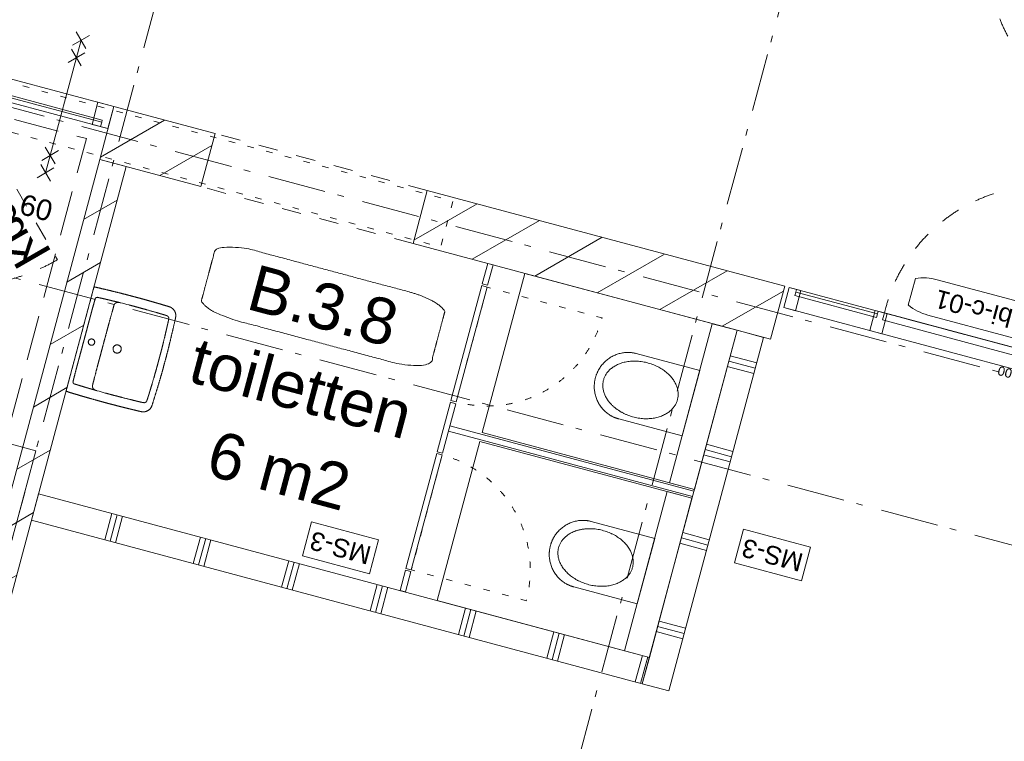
# Model space of a CAD drawing. Header units: millimetres. Extents: x -7616 to 74263, y -35603 to 21987.
# Tile 41 of 48: x 51404 to 56783, y -20025 to -16082. Entities that reach past the tile are written whole.
import ezdxf
from ezdxf.enums import TextEntityAlignment as Align

# ---------------------------------------------------------------- set-up
doc = ezdxf.new("R2010")
doc.units = ezdxf.units.MM
doc.header["$LTSCALE"] = 508
doc.header["$PDMODE"] = 1
doc.header["$PDSIZE"] = -2
for name, pattern in [('Dash Style-1', [0.41664, 0.20828, -0.20836]), ('Dash Style-12', [0.9375, 0.625, -0.3125]), ('Dash Style-2', [0.694425, 0.48607, -0.208355]), ('Dash Style-5', [0.20828, 0.069425, -0.138855]), ('Dash Style-6', [1.04164, 0.625, -0.20828, 0.06943, -0.13893])]:
    doc.linetypes.add(name, pattern=pattern)
for name, color, linetype, lineweight in [('(00) tekening-aanzicht', 8, 'Continuous', 0), ('(00) tekening-bovenliggend', 8, 'Dash Style-1', 0), ('(00) tekening-lijn draairichting', 7, 'Dash Style-1', 0), ('(00) tekening-merk kozijn', 40, 'Continuous', 0), ('(00) tekening-stramien-algemeen', 7, 'Dash Style-6', 0), ('(00) tekening-verwijzing', 33, 'Fence_Line', 0), ('(00) tekst-algemeen', 8, 'Continuous', 0), ('(00) tekst-klein', 8, 'Continuous', 0), ('(00) tekst-ruimtenummer-algemeen', 8, 'Continuous', 0), ('(00) tekst-ruimtenummer-gradering', 8, 'Continuous', 0), ('(00) tekst-symbool', 8, 'Continuous', 0), ('(04) bouwaanvraag-brandweer-bestaand-WBDBO 60min', 1, 'Dash Style-2', 0), ('(22) binnenwanden-X kalkzandsteen', 1, 'Continuous', 0), ('(22) binnenwanden-X metal stud _', 92, 'Continuous', 0), ('(22) binnenwanden-X metal stud l', 92, 'Continuous', 0), ('(28) hoofddraagconstructie-bovenliggend', 1, 'Dash Style-5', 0), ('(42) binnenwandafwerkingen-R plaatmateriaal akoestisch', 12, 'Continuous', 0), ('(43) vloerafwerkingen-az-gietvloer grijs', 8, 'Continuous', 0), ('(74) sanitair vast', 8, 'Continuous', 0), ('(7_) vaste voorzieningen-(74) sanitair', 8, 'Continuous', 0), ('None', 7, 'Continuous', 0)]:
    doc.layers.add(name, color=color, linetype=linetype, lineweight=lineweight)
doc.styles.add('Arial', font='Arial.ttf')
doc.styles.add('Arial Italic (italic)', font='Arial Italic')
doc.styles.add('Helvetica', font='Helvetica')
doc.linetypes.add('Fence_Line', pattern='A,0,[1,Fence_Line.shx,S=0.19685,R=0,X=0,Y=-0.441942],-5', length=5)
pattern_1 = [(45, (0, 0), (-176.7767, 176.7767), [])]

# ---------------------------------------------------------------- blocks, each defined once
blk = doc.blocks.new('trap steek 3e verdieping')
at = {"layer": 'None', "color": 7, "linetype": 'Continuous', "lineweight": 0, "transparency": 33554687}
blk.add_point((-1944.3, 75), dxfattribs=at)
blk = doc.blocks.new('Group-12-1')
at = {"layer": 'None', "color": 17, "transparency": 33554687, "rotation": 270}
blk.add_blockref('trap steek 3e verdieping', (54705, 6492.9), dxfattribs=at)
blk = doc.blocks.new('Group-13-1')
at = {"layer": 'None', "color": 17, "transparency": 33554687}
blk.add_blockref('Group-12-1', (0, 0), dxfattribs=at)
blk = doc.blocks.new('00-merk kozijn')
at = {"layer": '(00) tekening-merk kozijn', "color": 2, "lineweight": 0, "transparency": 33554687, "flags": 128}
blk.add_lwpolyline([(233.3, 50, 0.105357), (349.4, 74.7), (350, 75), (350, 225), (349.4, 225.3, 0.105357), (233.3, 250), (-233.3, 250, 0.105357), (-349.4, 225.3), (-350, 225), (-350, 75), (-349.4, 74.7, 0.105357), (-233.3, 50)], format="xyb", close=True, dxfattribs=at)
at = {"layer": 'None', "color": 7, "linetype": 'Continuous', "lineweight": 0, "transparency": 33554687}
blk.add_point((0, 0), dxfattribs=at)
at = {"layer": '(00) tekening-merk kozijn', "color": 2, "transparency": 33554687, "style": 'Arial'}
blk.add_attdef('MERK', text='', height=100.7, dxfattribs=at).set_placement((0, 149.9), align=Align.MIDDLE_CENTER)
blk = doc.blocks.new('bi-c-01 plt')
at = {"layer": '(00) tekening-lijn draairichting', "color": 17, "lineweight": 0, "transparency": 33554687, "flags": 128}
blk.add_lwpolyline([(57, -114), (57, -1044), (87, -1044, 0.414214), (987, -144), (987, -114)], format="xyb", close=True, dxfattribs=at)
at = {"layer": 'None', "color": 17, "lineweight": 0, "transparency": 33554687}
for p, q in [((1022.1, -99), (1022.1, -114)), ((1484, -99), (1484, -114))]:
    blk.add_line(p, q, dxfattribs=at)
at = {"layer": 'None', "color": 17, "lineweight": 0, "transparency": 33554687, "flags": 128}
for points in [[(5, 0), (1526, 0), (1526, -114), (5, -114)], [(5, 0), (72, 0), (72, -114), (5, -114)], [(972, 0), (1039, 0), (1039, -114), (972, -114)], [(1459, 0), (1526, 0), (1526, -114), (1459, -114)], [(57, -74), (987, -74), (987, -114), (57, -114)], [(1022.1, -79), (1484, -79), (1484, -99), (1022.1, -99)]]:
    blk.add_lwpolyline(points, close=True, dxfattribs=at)
at = {"layer": 'None', "color": 7, "linetype": 'Continuous', "lineweight": 0, "transparency": 33554687}
for p in [(0, 0), (1531, 0)]:
    blk.add_point(p, dxfattribs=at)
at = {"layer": '(00) tekening-merk kozijn', "color": 1, "transparency": 33554687}
ref = blk.add_blockref('00-merk kozijn', (522, -114), dxfattribs=dict(at, rotation=180))
ref.add_attrib('MERK', 'bi-c-01', dxfattribs={"color": 2, "transparency": 33554687, "height": 100.69, "style": 'Arial'}).set_placement((522, -263.9), align=Align.MIDDLE_CENTER)
at = {"layer": '(00) tekst-klein', "color": 17, "insert": (72, 2.1), "char_height": 50.34, "attachment_point": 7, "line_spacing_factor": 0.962448, "style": 'Arial'}
blk.add_mtext('dm 900', dxfattribs=at)
blk = doc.blocks.new('blok b-v3-gevel_constructie')
at = {"layer": '(22) binnenwanden-X kalkzandsteen', "linetype": 'Continuous', "lineweight": 0, "transparency": 33554687}
h = blk.add_hatch(dxfattribs=at)
h.set_pattern_fill('(__)F kzs 1_100', color=253, style=0, pattern_type=2)
h.set_pattern_definition(pattern_1)
h.paths.add_polyline_path([(7797.32, 8215.45), (7797.32, 8515.45), (7225, 8515.45), (7225, 8215.45)])
h = blk.add_hatch(dxfattribs=at)
h.set_pattern_fill('(__)F kzs 1_100', color=253, style=0, pattern_type=2)
h.set_pattern_definition(pattern_1)
h.paths.add_polyline_path([(8997.32, 8515.45), (8997.32, 8215.45), (11018.99, 8215.45), (11018.99, 8515.45)])
h = blk.add_hatch(dxfattribs=at)
h.set_pattern_fill('(__)F kzs 1_100', color=253, style=0, pattern_type=2)
h.set_pattern_definition(pattern_1)
h.paths.add_polyline_path([(7375, 8215.45), (7225, 8215.45), (7225, 544), (7375, 544)])
at = {"layer": '(00) tekening-bovenliggend', "color": 17, "lineweight": 0, "transparency": 33554687}
for p, q in [((8997.32, 8515.45), (7797.32, 8515.45)), ((8997.32, 8215.45), (7797.32, 8215.45))]:
    blk.add_line(p, q, dxfattribs=at)
at = {"layer": '(22) binnenwanden-X kalkzandsteen', "color": 3, "lineweight": 0, "transparency": 33554687, "flags": 128}
for points in [[(7797.32, 8215.45), (7797.32, 8515.45), (7225, 8515.45), (7225, 8215.45)], [(8997.32, 8515.45), (8997.32, 8215.45), (11018.99, 8215.45), (11018.99, 8515.45)], [(7375, 8215.45), (7225, 8215.45), (7225, 544), (7375, 544)]]:
    blk.add_lwpolyline(points, close=True, dxfattribs=at)
at = {"layer": '(28) hoofddraagconstructie-bovenliggend', "color": 2, "lineweight": 0, "transparency": 33554687, "flags": 128}
blk.add_lwpolyline([(3224.64, 8495.07), (9147.32, 8495.07), (9147.32, 8235.07), (3224.64, 8235.07)], close=True, dxfattribs=at)
blk = doc.blocks.new('bi-c-01s plt')
at = {"layer": '(00) tekening-lijn draairichting', "color": 17, "lineweight": 0, "transparency": 33554687, "flags": 128}
blk.add_lwpolyline([(-52, -114), (-52, -1044), (-82, -1044, -0.414214), (-982, -144), (-982, -114)], format="xyb", close=True, dxfattribs=at)
at = {"layer": 'None', "color": 17, "lineweight": 0, "transparency": 33554687}
for p, q in [((-1499, -99), (-1499, -114)), ((-1042, -99), (-1042, -114))]:
    blk.add_line(p, q, dxfattribs=at)
at = {"layer": 'None', "color": 17, "lineweight": 0, "transparency": 33554687, "flags": 128}
for points in [[(-1551, 0), (0, 0), (0, -114), (-1551, -114)], [(-1551, 0), (-1484, 0), (-1484, -114), (-1551, -114)], [(-1057, 0), (-967, 0), (-967, -114), (-1057, -114)], [(-67, 0), (0, 0), (0, -114), (-67, -114)], [(-1499, -79), (-1042, -79), (-1042, -99), (-1499, -99)], [(-982, -74), (-52, -74), (-52, -114), (-982, -114)]]:
    blk.add_lwpolyline(points, close=True, dxfattribs=at)
at = {"layer": '(00) tekening-merk kozijn', "color": 1, "transparency": 33554687}
ref = blk.add_blockref('00-merk kozijn', (-517, -114), dxfattribs=dict(at, xscale=-1, rotation=180))
ref.add_attrib('MERK', 'bi-c-01s', dxfattribs={"color": 2, "transparency": 33554687, "height": 100.69, "style": 'Arial'}).set_placement((-517, -263.9), align=Align.MIDDLE_CENTER)
at = {"layer": '(00) tekst-klein', "color": 17, "insert": (-302.3, 2.1), "char_height": 50.34, "attachment_point": 7, "line_spacing_factor": 0.962448, "style": 'Arial'}
blk.add_mtext('dm 900', dxfattribs=at)
blk = doc.blocks.new('(00)-1-ruimtenummer-200')
at = {"layer": '(00) tekst-ruimtenummer-algemeen', "color": 17, "lineweight": 0, "transparency": 33554687}
blk.add_open_spline([(433.3, 618), (491.4, 618), (591.9, 600.3), (650, 569.8), (650, 420.4), (650, 271.1), (591.9, 240.5), (491.4, 222.9), (0, 222.9), (-491.4, 222.9), (-591.9, 240.5), (-650, 271.1), (-650, 420.4), (-650, 569.8), (-591.9, 600.3), (-491.4, 618), (-14.5, 618), (433.3, 618)], degree=2, knots=[0, 0, 0, 0.013296, 0.026591, 0.039887, 0.251662, 0.264958, 0.278253, 0.291549, 0.503324, 0.51662, 0.529915, 0.543211, 0.754986, 0.768281, 0.781577, 0.794873, 1, 1, 1], dxfattribs=at)
at = {"layer": 'None', "color": 7, "linetype": 'Continuous', "lineweight": 0}
blk.add_point((0, 0), dxfattribs=at)
at = {"layer": '(00) tekst-ruimtenummer-algemeen', "color": 17, "transparency": 33554687, "style": 'Arial'}
for tag, p in [('nummer', (0, 222.9)), ('naam', (0, -243.4)), ('oppervlak', (0, -709.7))]:
    blk.add_attdef(tag, text='', height=251.7, dxfattribs=at).set_placement(p, align=Align.BOTTOM_CENTER)
at = {"layer": '(00) tekst-ruimtenummer-gradering', "color": 17, "transparency": 33554687, "style": 'Arial Italic (italic)'}
blk.add_attdef('personen', text='', height=251.7, dxfattribs=at).set_placement((0, -875.5), align=Align.TOP_CENTER)
at = {"layer": 'None', "color": 0, "flags": 1}
blk.add_attdef('klasse', (-1353.2, -1667.8), '', height=251.7, dxfattribs=at)
blk = doc.blocks.new('Group-68-1')
at = {"layer": 'None', "color": 17, "lineweight": 0, "transparency": 33554687}
for p, q in [((1792.5, -96), (977.5, -96)), ((2057.5, -96), (2872.5, -96))]:
    blk.add_line(p, q, dxfattribs=at)
at = {"layer": 'None', "color": 17, "lineweight": 0, "transparency": 33554687, "flags": 128}
for points in [[(845, -67), (1925, -67), (1925, -125), (845, -125)], [(977.5, -67), (1792.5, -67), (1792.5, -125), (977.5, -125)], [(1925, -67), (3005, -67), (3005, -125), (1925, -125)], [(2057.5, -67), (2872.5, -67), (2872.5, -125), (2057.5, -125)]]:
    blk.add_lwpolyline(points, close=True, dxfattribs=at)
blk = doc.blocks.new('bi-d-04 plt')
at = {"layer": '(00) tekening-lijn draairichting', "color": 17, "lineweight": 0, "transparency": 33554687}
for p, q in [((845, -125), (81.3, -888.7)), ((3005, -125), (3768.7, -888.7))]:
    blk.add_line(p, q, dxfattribs=at)
for centre, start, end in [((845, -125), 225, 0), ((3005, -125), 180, 315)]:
    blk.add_arc(centre, 1080, start, end, dxfattribs=at)
at = {"layer": 'None', "color": 17, "lineweight": 0, "transparency": 33554687}
for p, q in [((42, -100), (42, -125)), ((805, -100), (805, -125)), ((3045, -100), (3045, -125)), ((3808, -100), (3808, -125))]:
    blk.add_line(p, q, dxfattribs=at)
at = {"layer": 'None', "color": 17, "lineweight": 0, "transparency": 33554687, "flags": 128}
for points in [[(0, 0), (3850, 0), (3850, -125), (0, -125)], [(0, 0), (90, 0), (90, -125), (0, -125)], [(780, 0), (870, 0), (870, -125), (780, -125)], [(2980, 0), (3070, 0), (3070, -125), (2980, -125)], [(3760, 0), (3850, 0), (3850, -125), (3760, -125)], [(42, -88), (805, -88), (805, -100), (42, -100)], [(3045, -88), (3808, -88), (3808, -100), (3045, -100)]]:
    blk.add_lwpolyline(points, close=True, dxfattribs=at)
at = {"layer": '(00) tekening-merk kozijn', "color": 1, "transparency": 33554687}
ref = blk.add_blockref('00-merk kozijn', (1925, -125), dxfattribs=dict(at, rotation=180))
ref.add_attrib('MERK', 'bi-d-04', dxfattribs={"color": 2, "transparency": 33554687, "height": 100.69, "style": 'Arial'}).set_placement((1925, -274.9), align=Align.MIDDLE_CENTER)
at = {"layer": 'None', "color": 17, "transparency": 33554687}
blk.add_blockref('Group-68-1', (0, 0), dxfattribs=at)
at = {"layer": '(00) tekst-algemeen', "color": 17, "transparency": 33554687, "char_height": 201.74, "attachment_point": 1, "line_spacing_factor": 0.834288, "style": 'Helvetica'}
for insert, rotation in [((127.7, -864.3), 45), ((3456.3, -598.3), 315)]:
    blk.add_mtext('km', dxfattribs=dict(at, insert=insert, rotation=rotation))
at = {"layer": '(00) tekst-klein', "color": 17, "insert": (870, 13.1), "char_height": 50.34, "attachment_point": 7, "line_spacing_factor": 0.962448, "style": 'Arial'}
blk.add_mtext('dm 2110', dxfattribs=at)
blk = doc.blocks.new('Group-4-1')
at = {"layer": '(04) bouwaanvraag-brandweer-bestaand-WBDBO 60min', "color": 1, "linetype": 'Continuous', "lineweight": 0, "transparency": 33554687}
for p, q in [((37.5, 412.5), (-37.5, 337.5)), ((37.5, 337.5), (-37.5, 412.5))]:
    blk.add_line(p, q, dxfattribs=at)
blk = doc.blocks.new('Group-5-1')
at = {"layer": '(04) bouwaanvraag-brandweer-bestaand-WBDBO 60min', "color": 1, "linetype": 'Continuous', "lineweight": 0, "transparency": 33554687}
for p, q in [((37.5, -412.5), (-37.5, -337.5)), ((37.5, -337.5), (-37.5, -412.5))]:
    blk.add_line(p, q, dxfattribs=at)
blk = doc.blocks.new('Group-6-1')
at = {"layer": '(04) bouwaanvraag-brandweer-bestaand-WBDBO 60min', "color": 1, "linetype": 'Continuous', "lineweight": 0, "transparency": 33554687}
for p, q in [((37.5, 314.5), (-37.5, 239.5)), ((37.5, 239.5), (-37.5, 314.5))]:
    blk.add_line(p, q, dxfattribs=at)
blk = doc.blocks.new('Group-7-1')
at = {"layer": '(04) bouwaanvraag-brandweer-bestaand-WBDBO 60min', "color": 1, "linetype": 'Continuous', "lineweight": 0, "transparency": 33554687}
for p, q in [((37.5, -314.5), (-37.5, -239.5)), ((37.5, -239.5), (-37.5, -314.5))]:
    blk.add_line(p, q, dxfattribs=at)
blk = doc.blocks.new('brand-60 wbdbo')
at = {"layer": '(04) bouwaanvraag-brandweer-bestaand-WBDBO 60min', "color": 1, "linetype": 'Continuous', "lineweight": 0, "transparency": 33554687}
blk.add_line((0, 375), (0, -375), dxfattribs=at)
at = {"layer": '(04) bouwaanvraag-brandweer-bestaand-WBDBO 60min', "color": 7, "linetype": 'Continuous', "lineweight": 0, "transparency": 33554687}
blk.add_point((0, 0), dxfattribs=at)
at = {"layer": '(04) bouwaanvraag-brandweer-bestaand-WBDBO 60min', "color": 1, "transparency": 33554687}
for name in ['Group-4-1', 'Group-6-1', 'Group-7-1', 'Group-5-1']:
    blk.add_blockref(name, (0, 0), dxfattribs=at)
at = {"layer": '(04) bouwaanvraag-brandweer-bestaand-WBDBO 60min', "color": 1, "transparency": 33554687, "insert": (0, -630.6), "char_height": 113.27, "attachment_point": 8, "line_spacing_factor": 0.962448, "style": 'Arial'}
blk.add_mtext('60', dxfattribs=at)
blk = doc.blocks.new('Group-72-1')
at = {"layer": '(42) binnenwandafwerkingen-R plaatmateriaal akoestisch', "color": 17, "lineweight": 0, "transparency": 33554687, "flags": 128}
blk.add_lwpolyline([(140, 1410), (790, 1410), (790, 1380), (140, 1380)], close=True, dxfattribs=at)
blk = doc.blocks.new('74-1-toilet')
at = {"layer": '(7_) vaste voorzieningen-(74) sanitair', "color": 17, "lineweight": 0, "flags": 128}
blk.add_lwpolyline([(-498.4, 185), (-140, 185), (-140, -185), (-498.4, -185)], dxfattribs=at)
at = {"layer": '(7_) vaste voorzieningen-(74) sanitair', "color": 17, "lineweight": 0}
for points in [[(-498.4, 185), (-547.1, 185), (-631.3, 135.4), (-680, 49.6), (-680, 0)], [(-529.5, 133.5), (-481, 154), (-369, 154), (-272, 113), (-216, 42), (-216, -40), (-272, -111), (-369, -152), (-481, -152), (-578, -111), (-634, -40), (-634, 42), (-578, 113), (-529.5, 133.5)], [(-680, 0), (-680, -49.6), (-631.3, -135.4), (-547.1, -185), (-498.4, -185)]]:
    blk.add_open_spline(points, degree=2, dxfattribs=at)
blk = doc.blocks.new('00-toilet')
at = {"layer": '(00) tekening-aanzicht', "color": 17, "lineweight": 0, "transparency": 33554687, "flags": 128}
blk.add_lwpolyline([(15, 140), (915, 140), (915, 0), (15, 0)], close=True, dxfattribs=at)
at = {"layer": '(00) tekening-bovenliggend', "color": 17, "linetype": 'Dash Style-5', "lineweight": 0, "transparency": 33554687, "flags": 128}
blk.add_lwpolyline([(790, 1380), (140, 1380), (140, 730, 0.414214), (790, 1380)], format="xyb", close=True, dxfattribs=at)
at = {"layer": '(43) vloerafwerkingen-az-gietvloer grijs', "color": 17, "lineweight": 0, "transparency": 33554687, "flags": 128}
blk.add_lwpolyline([(15, 1200), (915, 1200), (915, 0), (15, 0)], close=True, dxfattribs=at)
at = {"layer": 'None', "color": 17, "transparency": 33554687}
blk.add_blockref('Group-72-1', (0, 0), dxfattribs=at)
at = {"layer": 'None', "color": 17, "transparency": 33554687, "rotation": 270}
blk.add_blockref('74-1-toilet', (465, 0), dxfattribs=at)
blk = doc.blocks.new('74 badkamer wasbak')
at = {"layer": '(7_) vaste voorzieningen-(74) sanitair', "color": 17, "lineweight": 0, "transparency": 33554687, "flags": 128}
for points in [[(17.5, -65), (17.4, -66.7), (17.1, -68.4), (16.7, -70.1), (16.1, -71.7), (15.4, -73.3), (14.5, -74.7), (13.5, -76.1), (12.4, -77.4), (11.1, -78.5), (9.7, -79.5), (8.2, -80.4), (6.7, -81.2), (5.1, -81.7), (3.4, -82.2), (1.7, -82.4), (0, -82.5), (-1.7, -82.4), (-3.4, -82.2), (-5.1, -81.7), (-6.7, -81.2), (-8.2, -80.4), (-9.7, -79.5), (-11.1, -78.5), (-12.4, -77.4), (-13.5, -76.1), (-14.5, -74.7), (-15.4, -73.3), (-16.1, -71.7), (-16.7, -70.1), (-17.1, -68.4), (-17.4, -66.7), (-17.5, -65), (-17.4, -63.3), (-17.1, -61.6), (-16.7, -59.9), (-16.1, -58.3), (-15.4, -56.8), (-14.5, -55.3), (-13.5, -53.9), (-12.4, -52.7), (-11.1, -51.5), (-9.7, -50.5), (-8.2, -49.6), (-6.7, -48.9), (-5.1, -48.3), (-3.4, -47.9), (-1.7, -47.6), (0, -47.5), (1.7, -47.6), (3.4, -47.9), (5.1, -48.3), (6.7, -48.9), (8.2, -49.6), (9.7, -50.5), (11.1, -51.5), (12.4, -52.7), (13.5, -53.9), (14.5, -55.3), (15.4, -56.8), (16.1, -58.3), (16.7, -59.9), (17.1, -61.6), (17.4, -63.3)], [(22.5, -210), (22.4, -212.2), (22.1, -214.4), (21.5, -216.5), (20.8, -218.6), (19.8, -220.6), (18.7, -222.5), (17.4, -224.3), (15.9, -225.9), (14.3, -227.4), (12.5, -228.7), (10.6, -229.8), (8.6, -230.8), (6.5, -231.5), (4.4, -232.1), (2.2, -232.4), (0, -232.5), (-2.2, -232.4), (-4.4, -232.1), (-6.5, -231.5), (-8.6, -230.8), (-10.6, -229.8), (-12.5, -228.7), (-14.3, -227.4), (-15.9, -225.9), (-17.4, -224.3), (-18.7, -222.5), (-19.8, -220.6), (-20.8, -218.6), (-21.5, -216.5), (-22.1, -214.4), (-22.4, -212.2), (-22.5, -210), (-22.4, -207.8), (-22.1, -205.6), (-21.5, -203.5), (-20.8, -201.4), (-19.8, -199.4), (-18.7, -197.5), (-17.4, -195.7), (-15.9, -194.1), (-14.3, -192.6), (-12.5, -191.3), (-10.6, -190.2), (-8.6, -189.2), (-6.5, -188.5), (-4.4, -187.9), (-2.2, -187.6), (0, -187.5), (2.2, -187.6), (4.4, -187.9), (6.5, -188.5), (8.6, -189.2), (10.6, -190.2), (12.5, -191.3), (14.3, -192.6), (15.9, -194.1), (17.4, -195.7), (18.7, -197.5), (19.8, -199.4), (20.8, -201.4), (21.5, -203.5), (22.1, -205.6), (22.4, -207.8)]]:
    blk.add_lwpolyline(points, close=True, dxfattribs=at)
for points in [[(-248.9, -162.5, 0.00003), (-248.9, -163.2), (-249, -174.5, 0.00202), (-249.2, -198), (-249.2, -209.3, 0.00003), (-249.2, -210)], [(248.9, -162.5, -0.00003), (248.9, -163.2), (249, -174.5, -0.00202), (249.2, -198), (249.2, -209.3, -0.00003), (249.2, -210)]]:
    blk.add_lwpolyline(points, format="xyb", dxfattribs=at)
at = {"layer": '(7_) vaste voorzieningen-(74) sanitair', "color": 17, "lineweight": 0}
blk.add_open_spline([(0.7, -480), (0.7, -480), (0.7, -480), (27.7, -480), (54.7, -480), (82.6, -479.4), (110.6, -478.8), (147.3, -477.7), (184.1, -476.7), (212.2, -475.5), (240.2, -474.4), (261.5, -474.5), (274.2, -465.8), (296.6, -449), (296.8, -422.5), (297.2, -409.5), (297.6, -396.6), (298.2, -373.4), (298.8, -350.3), (299.3, -316.8), (299.8, -283.3), (299.9, -255.8), (300, -228.2), (299.7, -189.3), (299.5, -150.3), (298.7, -111.5), (297.9, -72.7), (296.7, -36.6), (295.4, -0.5), (295.4, -0.3), (295.4, 0), (0, 0), (-295.4, 0), (-295.4, -0.3), (-295.4, -0.5), (-296.7, -36.6), (-297.9, -72.7), (-298.7, -111.5), (-299.5, -150.3), (-299.7, -189.3), (-300, -228.2), (-299.9, -255.8), (-299.8, -283.3), (-299.3, -316.8), (-298.8, -350.3), (-298.2, -373.4), (-297.6, -396.6), (-297.2, -409.5), (-296.8, -422.5), (-296.6, -449), (-274.2, -465.8), (-261.5, -474.5), (-240.2, -474.4), (-212.2, -475.5), (-184.1, -476.7), (-147.3, -477.7), (-110.6, -478.8), (-82.6, -479.4), (-54.7, -480), (-27.7, -480), (-0.7, -480), (-0.7, -480), (-0.7, -480), (-0.3, -480), (0, -480), (0.3, -480), (0.7, -480)], degree=2, knots=[0, 0, 0, 0, 0, 0.019128, 0.019128, 0.0389, 0.0389, 0.064952, 0.064952, 0.084817, 0.084817, 0.099902, 0.099902, 0.127406, 0.127406, 0.140839, 0.140839, 0.164858, 0.164858, 0.199591, 0.199591, 0.228175, 0.228175, 0.268572, 0.268572, 0.308858, 0.308858, 0.346278, 0.346278, 0.346561, 0.346561, 0.652966, 0.652966, 0.65325, 0.65325, 0.69067, 0.69067, 0.730956, 0.730956, 0.771353, 0.771353, 0.799937, 0.799937, 0.834669, 0.834669, 0.858688, 0.858688, 0.872121, 0.872121, 0.899626, 0.899626, 0.914711, 0.914711, 0.934576, 0.934576, 0.960627, 0.960627, 0.9804, 0.9804, 0.999528, 0.999528, 0.999528, 0.999528, 0.999764, 0.999764, 1, 1, 1], dxfattribs=at)
at = {"layer": '(7_) vaste voorzieningen-(74) sanitair', "color": 17, "lineweight": 0, "transparency": 33554687}
for points, knots in [([(-248.2, -140.3), (-248.2, -139.7), (-247.9, -125.2), (-247.4, -107.1), (-247.2, -99.2), (-246.9, -90.4), (-246.4, -75), (-245.8, -57.1), (-245.3, -43.2), (-245, -36.1), (-245, -35.7)], [0, 0, 0, 0.124088, 0.248176, 0.372264, 0.496353, 0.620441, 0.744529, 0.868617, 0.992705, 1, 1, 1]), ([(-245, -35.7), (-245, -35.7), (-245, -35.4), (-245, -34.9), (-244.9, -34.2), (-244.8, -33.7), (-244.8, -33.1), (-244.7, -32.6), (-244.6, -32.2), (-244.5, -31.7), (-244.4, -31.2), (-244.2, -30.8), (-244.1, -30.5), (-244, -30.2), (-243.9, -29.8), (-243.6, -29.3), (-243.4, -28.9), (-243.1, -28.4), (-242.9, -28), (-242.6, -27.6), (-242.3, -27.2), (-241.9, -26.8), (-241.6, -26.4), (-241.2, -26.1), (-240.9, -25.8), (-240.5, -25.5), (-240.1, -25.2), (-239.7, -24.9), (-239.3, -24.7), (-238.9, -24.5), (-238.5, -24.3), (-238.1, -24.1), (-237.7, -24), (-237.3, -23.8), (-236.9, -23.7), (-236.5, -23.6), (-236.1, -23.5), (-235.6, -23.4), (-235.2, -23.4), (-234.8, -23.3), (-234.4, -23.3), (-234.2, -23.3), (-234.2, -23.3)], [0, 0, 0, 0.024896, 0.049792, 0.074689, 0.099585, 0.124481, 0.149377, 0.174273, 0.199169, 0.224066, 0.248962, 0.273858, 0.298754, 0.32365, 0.348546, 0.373443, 0.398339, 0.423235, 0.448131, 0.473027, 0.497924, 0.52282, 0.547716, 0.572612, 0.597508, 0.622404, 0.647301, 0.672197, 0.697093, 0.721989, 0.746885, 0.771782, 0.796678, 0.821574, 0.84647, 0.871366, 0.896262, 0.921159, 0.946055, 0.970951, 0.995847, 1, 1, 1]), ([(0, -22.7), (-1.4, -22.7), (-14.1, -22.7), (-35.9, -22.6), (-56.8, -22.6), (-76.6, -22.5), (-95.5, -22.5), (-113.4, -22.4), (-130.4, -22.4), (-146.4, -22.5), (-165.2, -22.5), (-190.2, -22.7), (-212.2, -22.9), (-225, -23.1), (-231.7, -23.2), (-233.9, -23.3), (-234.2, -23.3)], [0, 0, 0, 0.070664, 0.141328, 0.211991, 0.282655, 0.353319, 0.423983, 0.494646, 0.56531, 0.635974, 0.706638, 0.777302, 0.847965, 0.918629, 0.989293, 1, 1, 1]), ([(0, -22.7), (1.4, -22.7), (14.1, -22.7), (35.9, -22.6), (56.8, -22.6), (76.6, -22.5), (95.5, -22.5), (113.4, -22.4), (130.4, -22.4), (146.4, -22.5), (165.2, -22.5), (190.2, -22.7), (212.2, -22.9), (225, -23.1), (231.7, -23.2), (233.9, -23.3), (234.2, -23.3)], [0, 0, 0, 0.070664, 0.141328, 0.211991, 0.282655, 0.353319, 0.423983, 0.494646, 0.56531, 0.635974, 0.706638, 0.777302, 0.847965, 0.918629, 0.989293, 1, 1, 1]), ([(245, -35.7), (245, -35.7), (245, -35.4), (245, -34.9), (244.9, -34.2), (244.8, -33.7), (244.8, -33.1), (244.7, -32.6), (244.6, -32.2), (244.5, -31.7), (244.4, -31.2), (244.2, -30.8), (244.1, -30.5), (244, -30.2), (243.9, -29.8), (243.6, -29.3), (243.4, -28.9), (243.1, -28.4), (242.9, -28), (242.6, -27.6), (242.3, -27.2), (241.9, -26.8), (241.6, -26.4), (241.2, -26.1), (240.9, -25.8), (240.5, -25.5), (240.1, -25.2), (239.7, -24.9), (239.3, -24.7), (238.9, -24.5), (238.5, -24.3), (238.1, -24.1), (237.7, -24), (237.3, -23.8), (236.9, -23.7), (236.5, -23.6), (236.1, -23.5), (235.6, -23.4), (235.2, -23.4), (234.8, -23.3), (234.4, -23.3), (234.2, -23.3), (234.2, -23.3)], [0, 0, 0, 0.024896, 0.049792, 0.074689, 0.099585, 0.124481, 0.149377, 0.174273, 0.199169, 0.224066, 0.248962, 0.273858, 0.298754, 0.32365, 0.348546, 0.373443, 0.398339, 0.423235, 0.448131, 0.473027, 0.497924, 0.52282, 0.547716, 0.572612, 0.597508, 0.622404, 0.647301, 0.672197, 0.697093, 0.721989, 0.746885, 0.771782, 0.796678, 0.821574, 0.84647, 0.871366, 0.896262, 0.921159, 0.946055, 0.970951, 0.995847, 1, 1, 1]), ([(248.2, -140.3), (248.2, -139.7), (247.9, -125.2), (247.4, -107.1), (247.2, -99.2), (246.9, -90.4), (246.4, -75), (245.8, -57.1), (245.3, -43.2), (245, -36.1), (245, -35.7)], [0, 0, 0, 0.124088, 0.248176, 0.372264, 0.496353, 0.620441, 0.744529, 0.868617, 0.992705, 1, 1, 1]), ([(-248.2, -140.3), (-248.2, -140.4), (-248.3, -141.8), (-248.3, -144), (-248.4, -146), (-248.5, -147.9), (-248.5, -149.9), (-248.6, -151.9), (-248.7, -153.9), (-248.7, -155.8), (-248.8, -157.8), (-248.8, -159.8), (-248.8, -161.5), (-248.8, -162.4), (-248.9, -162.5)], [0, 0, 0, 0.082192, 0.164384, 0.246575, 0.328767, 0.410959, 0.493151, 0.575343, 0.657534, 0.739726, 0.821918, 0.90411, 0.986301, 1, 1, 1]), ([(-246.8, -151.2), (-246.8, -151.1), (-246.8, -150.7), (-246.8, -150), (-246.7, -149.4), (-246.7, -148.9), (-246.6, -148.3), (-246.5, -147.8), (-246.4, -147.2), (-246.2, -146.7), (-246.1, -146.1), (-245.9, -145.6), (-245.7, -145.1), (-245.5, -144.6), (-245.3, -144), (-245.1, -143.5), (-244.9, -143.1), (-244.8, -142.9), (-244.8, -142.8)], [0, 0, 0, 0.061855, 0.123711, 0.185566, 0.247422, 0.309277, 0.371133, 0.432988, 0.494844, 0.556699, 0.618555, 0.68041, 0.742266, 0.804121, 0.865976, 0.927832, 0.989687, 1, 1, 1]), ([(-244.8, -142.8), (-244.7, -142.8), (-244.5, -142.3), (-244, -141.6), (-243.6, -140.9), (-243.2, -140.3), (-242.7, -139.7), (-242.2, -139.1), (-241.7, -138.6), (-241.2, -138), (-240.6, -137.5), (-240.1, -137), (-239.5, -136.5), (-238.9, -136), (-238.2, -135.6), (-237.7, -135.2), (-237.4, -135), (-237.4, -135)], [0, 0, 0, 0.065934, 0.131868, 0.197802, 0.263736, 0.32967, 0.395605, 0.461539, 0.527473, 0.593407, 0.659341, 0.725275, 0.791209, 0.857143, 0.923077, 0.989011, 1, 1, 1]), ([(-237.4, -135), (-237.3, -135), (-236.9, -134.7), (-236.4, -134.4), (-235.7, -134.1), (-234.8, -133.6), (-233.8, -133.2), (-232.9, -132.9), (-231.9, -132.5), (-230.9, -132.3), (-229.9, -132), (-228.9, -131.8), (-227.9, -131.7), (-226.9, -131.6), (-225.9, -131.5), (-225, -131.4), (-224.6, -131.4), (-224.5, -131.4)], [0, 0, 0, 0.065934, 0.131869, 0.197803, 0.263737, 0.329672, 0.395606, 0.46154, 0.527474, 0.593409, 0.659343, 0.725277, 0.791212, 0.857146, 0.92308, 0.989015, 1, 1, 1]), ([(-224.5, -131.4), (-223.3, -131.4), (-207.3, -131.2), (-171.8, -130.9), (-132.4, -130.6), (-103, -130.5), (-81.5, -130.4), (-59.7, -130.4), (-25.8, -130.4), (-3, -130.4), (-1.5, -130.4), (0, -130.4)], [0, 0, 0, 0.123999, 0.247997, 0.371996, 0.495995, 0.619993, 0.743992, 0.867991, 0.991989, 0.991989, 1, 1, 1]), ([(224.5, -131.4), (223.3, -131.4), (207.3, -131.2), (171.8, -130.9), (132.4, -130.6), (103, -130.5), (81.5, -130.4), (59.7, -130.4), (25.8, -130.4), (3, -130.4), (1.5, -130.4), (0, -130.4)], [0, 0, 0, 0.123999, 0.247997, 0.371996, 0.495995, 0.619993, 0.743992, 0.867991, 0.991989, 0.991989, 1, 1, 1]), ([(237.4, -135), (237.3, -135), (236.9, -134.7), (236.4, -134.4), (235.7, -134.1), (234.8, -133.6), (233.8, -133.2), (232.9, -132.9), (231.9, -132.5), (230.9, -132.3), (229.9, -132), (228.9, -131.8), (227.9, -131.7), (226.9, -131.6), (225.9, -131.5), (225, -131.4), (224.6, -131.4), (224.5, -131.4)], [0, 0, 0, 0.065934, 0.131869, 0.197803, 0.263737, 0.329672, 0.395606, 0.46154, 0.527474, 0.593409, 0.659343, 0.725277, 0.791212, 0.857146, 0.92308, 0.989015, 1, 1, 1]), ([(244.8, -142.8), (244.7, -142.8), (244.5, -142.3), (244, -141.6), (243.6, -140.9), (243.2, -140.3), (242.7, -139.7), (242.2, -139.1), (241.7, -138.6), (241.2, -138), (240.6, -137.5), (240.1, -137), (239.5, -136.5), (238.9, -136), (238.2, -135.6), (237.7, -135.2), (237.4, -135), (237.4, -135)], [0, 0, 0, 0.065934, 0.131868, 0.197802, 0.263736, 0.32967, 0.395605, 0.461539, 0.527473, 0.593407, 0.659341, 0.725275, 0.791209, 0.857143, 0.923077, 0.989011, 1, 1, 1]), ([(246.8, -151.2), (246.8, -151.1), (246.8, -150.7), (246.8, -150), (246.7, -149.4), (246.7, -148.9), (246.6, -148.3), (246.5, -147.8), (246.4, -147.2), (246.2, -146.7), (246.1, -146.1), (245.9, -145.6), (245.7, -145.1), (245.5, -144.6), (245.3, -144), (245.1, -143.5), (244.9, -143.1), (244.8, -142.9), (244.8, -142.8)], [0, 0, 0, 0.061855, 0.123711, 0.185566, 0.247422, 0.309277, 0.371133, 0.432988, 0.494844, 0.556699, 0.618555, 0.68041, 0.742266, 0.804121, 0.865976, 0.927832, 0.989687, 1, 1, 1]), ([(248.2, -140.3), (248.2, -140.4), (248.3, -141.8), (248.3, -144), (248.4, -146), (248.5, -147.9), (248.5, -149.9), (248.6, -151.9), (248.7, -153.9), (248.7, -155.8), (248.8, -157.8), (248.8, -159.8), (248.8, -161.5), (248.8, -162.4), (248.9, -162.5)], [0, 0, 0, 0.082192, 0.164384, 0.246575, 0.328767, 0.410959, 0.493151, 0.575343, 0.657534, 0.739726, 0.821918, 0.90411, 0.986301, 1, 1, 1]), ([(-249.2, -210), (-249.2, -210.9), (-249.3, -223.8), (-249.3, -242), (-249.2, -263.6), (-249, -286.6), (-248.8, -307.1), (-248.3, -343.3), (-247.8, -372.1), (-247.5, -384.5), (-247.1, -400.7), (-246.9, -409.9), (-246.9, -410.2), (-246.9, -410.5)], [0, 0, 0, 0.099687, 0.199375, 0.299062, 0.398749, 0.498437, 0.598124, 0.697811, 0.797499, 0.897186, 0.996873, 0.996873, 1, 1, 1]), ([(249.2, -210), (249.2, -210.9), (249.3, -223.8), (249.3, -242), (249.2, -263.6), (249, -286.6), (248.8, -307.1), (248.3, -343.3), (247.8, -372.1), (247.5, -384.5), (247.1, -400.7), (246.9, -409.9), (246.9, -410.2), (246.9, -410.5)], [0, 0, 0, 0.099687, 0.199375, 0.299062, 0.398749, 0.498437, 0.598124, 0.697811, 0.797499, 0.897186, 0.996873, 0.996873, 1, 1, 1]), ([(-246.9, -410.5), (-246.8, -411.3), (-246.8, -412.8), (-246.7, -414), (-246.7, -415.2), (-246.6, -416.4), (-246.6, -417.6), (-246.5, -418.8), (-246.4, -420), (-246.3, -421.1), (-246.2, -422.3), (-246.1, -423.4), (-246, -424.1), (-245.9, -424.8), (-245.8, -425.5), (-245.7, -426.2), (-245.6, -426.8), (-245.5, -427.5), (-245.3, -428.1), (-245.2, -428.7), (-245, -429.4), (-244.8, -430), (-244.6, -430.6), (-244.4, -431.1), (-244.2, -431.6), (-243.9, -432.1), (-243.7, -432.6), (-243.5, -433.1), (-243.2, -433.5), (-242.9, -433.9), (-242.7, -434.3), (-242.4, -434.6), (-242.1, -435), (-241.6, -435.5), (-241.2, -435.9), (-240.7, -436.3), (-240.2, -436.6), (-239.8, -436.9), (-239.2, -437.2), (-238.7, -437.5), (-238.3, -437.7), (-237.9, -437.9), (-237.5, -438.1), (-236.9, -438.3), (-236.3, -438.5), (-235.6, -438.7), (-234.5, -439), (-233.7, -439.2), (-232.8, -439.4), (-231.5, -439.7), (-230.5, -439.8), (-229.8, -439.9), (-229, -440), (-228.2, -440.1), (-227.4, -440.2), (-226.6, -440.3), (-225.3, -440.4), (-223.6, -440.5), (-221.7, -440.6), (-219.8, -440.7), (-217.9, -440.8), (-216, -440.9), (-215.1, -440.9), (-215, -440.9)], [0, 0, 0, 0.016374, 0.032748, 0.049122, 0.065497, 0.081871, 0.098245, 0.114619, 0.130993, 0.147367, 0.163742, 0.180116, 0.19649, 0.212864, 0.229238, 0.245612, 0.261987, 0.278361, 0.294735, 0.311109, 0.327483, 0.343857, 0.360232, 0.376606, 0.39298, 0.409354, 0.425728, 0.442102, 0.458477, 0.474851, 0.491225, 0.507599, 0.523973, 0.540347, 0.556721, 0.573096, 0.58947, 0.605844, 0.622218, 0.638592, 0.654966, 0.671341, 0.687715, 0.704089, 0.720463, 0.736837, 0.753211, 0.769586, 0.78596, 0.802334, 0.818708, 0.835082, 0.851456, 0.867831, 0.884205, 0.900579, 0.916953, 0.933327, 0.949701, 0.966076, 0.98245, 0.998824, 1, 1, 1]), ([(246.9, -410.5), (246.8, -411.3), (246.8, -412.8), (246.7, -414), (246.7, -415.2), (246.6, -416.4), (246.6, -417.6), (246.5, -418.8), (246.4, -420), (246.3, -421.1), (246.2, -422.3), (246.1, -423.4), (246, -424.1), (245.9, -424.8), (245.8, -425.5), (245.7, -426.2), (245.6, -426.8), (245.5, -427.5), (245.3, -428.1), (245.2, -428.7), (245, -429.4), (244.8, -430), (244.6, -430.6), (244.4, -431.1), (244.2, -431.6), (243.9, -432.1), (243.7, -432.6), (243.5, -433.1), (243.2, -433.5), (242.9, -433.9), (242.7, -434.3), (242.4, -434.6), (242.1, -435), (241.6, -435.5), (241.2, -435.9), (240.7, -436.3), (240.2, -436.6), (239.8, -436.9), (239.2, -437.2), (238.7, -437.5), (238.3, -437.7), (237.9, -437.9), (237.5, -438.1), (236.9, -438.3), (236.3, -438.5), (235.6, -438.7), (234.5, -439), (233.7, -439.2), (232.8, -439.4), (231.5, -439.7), (230.5, -439.8), (229.8, -439.9), (229, -440), (228.2, -440.1), (227.4, -440.2), (226.6, -440.3), (225.3, -440.4), (223.6, -440.5), (221.7, -440.6), (219.8, -440.7), (217.9, -440.8), (216, -440.9), (215.1, -440.9), (215, -440.9)], [0, 0, 0, 0.016374, 0.032748, 0.049122, 0.065497, 0.081871, 0.098245, 0.114619, 0.130993, 0.147367, 0.163742, 0.180116, 0.19649, 0.212864, 0.229238, 0.245612, 0.261987, 0.278361, 0.294735, 0.311109, 0.327483, 0.343857, 0.360232, 0.376606, 0.39298, 0.409354, 0.425728, 0.442102, 0.458477, 0.474851, 0.491225, 0.507599, 0.523973, 0.540347, 0.556721, 0.573096, 0.58947, 0.605844, 0.622218, 0.638592, 0.654966, 0.671341, 0.687715, 0.704089, 0.720463, 0.736837, 0.753211, 0.769586, 0.78596, 0.802334, 0.818708, 0.835082, 0.851456, 0.867831, 0.884205, 0.900579, 0.916953, 0.933327, 0.949701, 0.966076, 0.98245, 0.998824, 1, 1, 1]), ([(-215, -440.9), (-214.9, -441), (-211.5, -441.1), (-195.9, -441.7), (-178.7, -442.4), (-168.4, -442.7), (-150.3, -443.3), (-125.4, -444.1), (-93.7, -444.8), (-68, -445.1), (-47.9, -445.3), (-26.3, -445.5), (-10.4, -445.5), (-1.1, -445.5), (0, -445.5)], [0, 0, 0, 0.082444, 0.164888, 0.247332, 0.329776, 0.41222, 0.494664, 0.577108, 0.659552, 0.741996, 0.82444, 0.906884, 0.989328, 1, 1, 1]), ([(215, -440.9), (214.9, -441), (211.5, -441.1), (195.9, -441.7), (178.7, -442.4), (168.4, -442.7), (150.3, -443.3), (125.4, -444.1), (93.7, -444.8), (68, -445.1), (47.9, -445.3), (26.3, -445.5), (10.4, -445.5), (1.1, -445.5), (0, -445.5)], [0, 0, 0, 0.082444, 0.164888, 0.247332, 0.329776, 0.41222, 0.494664, 0.577108, 0.659552, 0.741996, 0.82444, 0.906884, 0.989328, 1, 1, 1])]:
    blk.add_open_spline(points, degree=2, knots=knots, dxfattribs=at)
blk = doc.blocks.new('Group-73-1')
at = {"layer": '(42) binnenwandafwerkingen-R plaatmateriaal akoestisch', "color": 17, "lineweight": 0, "transparency": 33554687, "flags": 128}
blk.add_lwpolyline([(6075, -1211.9), (7455, -1211.9), (7455, -1241.9), (6075, -1241.9)], close=True, dxfattribs=at)
blk = doc.blocks.new('Group-74-1')
at = {"layer": '(42) binnenwandafwerkingen-R plaatmateriaal akoestisch', "color": 17, "lineweight": 0, "transparency": 33554687, "flags": 128}
blk.add_lwpolyline([(6045, -1366.3), (6045, -1086.3), (6075, -1086.3), (6075, -1366.3)], close=True, dxfattribs=at)
blk = doc.blocks.new('Group-75-1')
at = {"layer": '(42) binnenwandafwerkingen-R plaatmateriaal akoestisch', "color": 17, "lineweight": 0, "transparency": 33554687, "flags": 128}
blk.add_lwpolyline([(6045, -2151.3), (6045, -2036.3), (6075, -2036.3), (6075, -2151.3)], close=True, dxfattribs=at)
blk = doc.blocks.new('Group-76-1')
at = {"layer": '(42) binnenwandafwerkingen-R plaatmateriaal akoestisch', "color": 17, "lineweight": 0, "transparency": 33554687, "flags": 128}
blk.add_lwpolyline([(6045, -416.3), (6045, -301.3), (6075, -301.3), (6075, -416.3)], close=True, dxfattribs=at)
blk = doc.blocks.new('Group-77-1')
at = {"layer": '(74) sanitair vast', "color": 7, "transparency": 33554687, "xscale": -1, "rotation": 90}
blk.add_blockref('74 badkamer wasbak', (4000.4, -1276.3), dxfattribs=at)
at = {"layer": 'None', "color": 17, "transparency": 33554687, "xscale": -1, "rotation": 89.99999999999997}
blk.add_blockref('00-toilet', (7455, -286.3), dxfattribs=at)
at = {"layer": 'None', "color": 17, "transparency": 33554687}
for name in ['Group-76-1', 'Group-74-1', 'Group-73-1', 'Group-75-1']:
    blk.add_blockref(name, (0, 0), dxfattribs=at)
at = {"layer": 'None', "color": 17, "transparency": 33554687, "rotation": 90.00000000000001}
blk.add_blockref('00-toilet', (7455, -2166.3), dxfattribs=at)
blk = doc.blocks.new('MS 3 - 150mm _ 25db')
at = {"layer": '(00) tekst-symbool', "color": 17, "lineweight": 0, "transparency": 33554687, "flags": 128}
blk.add_lwpolyline([(-189.7, 95.6), (189.7, 95.6), (189.7, -95.6), (-189.7, -95.6)], close=True, dxfattribs=at)
at = {"layer": '(00) tekst-symbool', "color": 17, "transparency": 33554687, "insert": (0, 0), "char_height": 100.87, "attachment_point": 5, "line_spacing_factor": 0.834288, "style": 'Helvetica'}
blk.add_mtext('MS-3', dxfattribs=at)
blk = doc.blocks.new('toiletgroep V2_3')
at = {"layer": '(22) binnenwanden-X metal stud _', "linetype": 'Continuous', "lineweight": 0, "transparency": 33554687}
h = blk.add_hatch(dxfattribs=at)
h.set_pattern_fill('(__) metal stud-_ 1_100-1', color=253, style=0, pattern_type=2)
h.set_pattern_definition([(0, (0, 0), (3e-14, -500), []), (0, (2e-15, -30), (3e-14, -500), []), (0, (4e-15, -60), (3e-14, -500), [])])
h.paths.add_polyline_path([(7455, -2301.3), (7605, -2301.3), (7605, -301.3), (7455, -301.3)])
at = {"layer": '(22) binnenwanden-X metal stud l', "linetype": 'Continuous', "lineweight": 0, "transparency": 33554687}
h = blk.add_hatch(dxfattribs=at)
h.set_pattern_fill('(__) metal stud-_ 1_100', color=8, style=0, pattern_type=2)
h.set_pattern_definition([(90, (0, 0), (500, 0), []), (90, (30, 0), (500, 0), []), (90, (60, 0), (500, 0), [])])
h.paths.add_polyline_path([(7455, -2151.3), (7455, -2301.3), (4000.4, -2301.3), (4000.4, -2151.3)])
at = {"layer": '(22) binnenwanden-X metal stud _', "color": 7, "lineweight": 0, "transparency": 33554687, "flags": 128}
blk.add_lwpolyline([(7455, -2301.3), (7605, -2301.3), (7605, -301.3), (7455, -301.3)], close=True, dxfattribs=at)
at = {"layer": '(22) binnenwanden-X metal stud l', "color": 7, "lineweight": 0, "transparency": 33554687, "flags": 128}
blk.add_lwpolyline([(7455, -2151.3), (7455, -2301.3), (4000.4, -2301.3), (4000.4, -2151.3)], close=True, dxfattribs=at)
at = {"layer": 'None', "color": 17, "transparency": 33554687}
blk.add_blockref('Group-77-1', (0, 0), dxfattribs=at)
at = {"layer": 'None', "color": 17, "transparency": 33554687, "rotation": 180}
for p in [(7959.8, -1437.3), (5670, -2010)]:
    blk.add_blockref('MS 3 - 150mm _ 25db', p, dxfattribs=at)
blk = doc.blocks.new('blok B 03')
at = {"layer": '(00) tekening-verwijzing', "color": 3, "linetype": 'Dash Style-12', "lineweight": 0, "flags": 128}
blk.add_lwpolyline([(52634.79, 6588.21), (54780.01, 6588.21), (54780.01, 1894), (52634.79, 1894)], close=True, dxfattribs=at)
at = {"layer": '(04) bouwaanvraag-brandweer-bestaand-WBDBO 60min', "color": 6, "lineweight": 0, "transparency": 33554687, "flags": 128}
blk.add_lwpolyline([(54605.01, -0.02), (54605.01, 8306.64), (50955.01, 8306.64), (50955.01, -0.02), (50205.01, -1299.05)], dxfattribs=at)
at = {"layer": 'None', "color": 17, "transparency": 33554687}
for name, p in [('blok b-v3-gevel_constructie', (47480.01, -0.02)), ('bi-c-01s plt', (60060, 10911.46)), ('brand-60 wbdbo', (54438.01, 8443.64)), ('Group-13-1', (0, 0)), ('toiletgroep V2_3', (50854.65, 8516.33))]:
    blk.add_blockref(name, p, dxfattribs=at)
at = {"layer": 'None', "color": 17, "transparency": 33554687, "rotation": 180}
blk.add_blockref('bi-c-01 plt', (60050, 8401.43), dxfattribs=at)
at = {"layer": 'None', "color": 17, "transparency": 33554687, "xscale": -1}
blk.add_blockref('bi-d-04 plt', (54705.01, 8515.06), dxfattribs=at)
at = {"layer": 'None', "color": 17, "transparency": 33554687}
ref = blk.add_blockref('(00)-1-ruimtenummer-200', (56091.39, 7336.23), dxfattribs=at)
ref.add_attrib('nummer', 'B.3.8', dxfattribs={"layer": '(00) tekst-ruimtenummer-algemeen', "color": 17, "transparency": 33554687, "height": 251.722, "style": 'Arial'}).set_placement((56091.39, 7559.09), align=Align.BOTTOM_CENTER)
ref.add_attrib('naam', 'toiletten', dxfattribs={"layer": '(00) tekst-ruimtenummer-algemeen', "color": 17, "transparency": 33554687, "height": 251.722, "style": 'Arial'}).set_placement((56091.39, 7092.81), align=Align.BOTTOM_CENTER)
ref.add_attrib('oppervlak', '6 m2', dxfattribs={"layer": '(00) tekst-ruimtenummer-algemeen', "color": 17, "transparency": 33554687, "height": 251.722, "style": 'Arial'}).set_placement((56091.39, 6626.53), align=Align.BOTTOM_CENTER)
blk = doc.blocks.new('Group-85-1')
at = {"layer": '(00) tekening-stramien-algemeen', "color": 2, "lineweight": 0, "transparency": 33554687}
for p, q in [((71014.5, -2704.9), (-1884.5, -2704.9)), ((71014.5, -3599.9), (-1884.5, -3599.9))]:
    blk.add_line(p, q, dxfattribs=at)
blk = doc.blocks.new('Stramien blok B')
at = {"layer": '(00) tekening-stramien-algemeen', "color": 2, "lineweight": 0, "transparency": 33554687}
for p, q in [((54510, 1818.9), (54510, -14997.6)), ((57810, 1818.9), (57810, -14997.6))]:
    blk.add_line(p, q, dxfattribs=at)
at = {"layer": 'None', "color": 17, "transparency": 33554687}
blk.add_blockref('Group-85-1', (0, 0), dxfattribs=at)

msp = doc.modelspace()

# ---------------------------------------------------------------- block references
at = {"layer": 'None', "color": 17, "transparency": 33554687}
for name, p, rotation in [('Stramien blok B', (0, 0), 344.9999645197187), ('blok B 03', (-3125.9, -10622.9), 344.9999999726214)]:
    msp.add_blockref(name, p, dxfattribs=dict(at, rotation=rotation))

doc.saveas('drawing.dxf')
